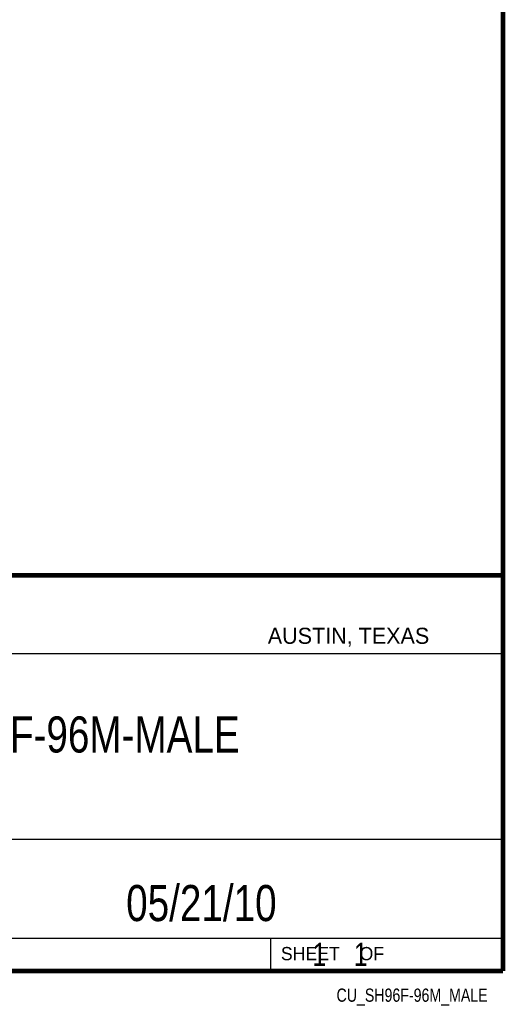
# Model space of a CAD drawing. Header units: inches. Extents: x 0.2 to 16.8, y 0.1 to 10.8.
# Tile 9 of 12: x 14.7 to 16.8, y 0.1 to 4.4. Entities that reach past the tile are written whole.
import ezdxf
from ezdxf.enums import TextEntityAlignment as Align

# ---------------------------------------------------------------- set-up
doc = ezdxf.new("R2010")
doc.units = ezdxf.units.IN
doc.header["$LTSCALE"] = 0.935
doc.header["$MEASUREMENT"] = 0
doc.layers.get('0').update_dxf_attribs({"linetype": 'CONTINUOUS'})
doc.styles.get("Standard").update_dxf_attribs({"font": 'txt', "width": 0.8})

msp = doc.modelspace()

# ---------------------------------------------------------------- linework, layer by layer
at = {"color": 2, "linetype": 'CONTINUOUS'}
for p, q in [((13.0652, 1.9695), (16.745, 1.9695)), ((16.745, 1.9695), (16.745, 0.2605)), ((13.0653, 1.6329), (16.75, 1.6329)), ((13.0652, 0.8295), (16.745, 0.8295)), ((13.0652, 0.4005), (16.745, 0.4005)), ((15.745, 0.4005), (15.745, 0.2605)), ((13.0652, 0.2605), (16.745, 0.2605)), ((15.7462, 0.2607), (16.7462, 0.2607)), ((15.7462, 0.2607), (15.7462, 0.2602)), ((15.7462, 0.2602), (16.7462, 0.2602)), ((16.7462, 0.2607), (16.7462, 0.2602))]:
    msp.add_line(p, q, dxfattribs=at)
at = {"color": 7, "linetype": 'CONTINUOUS', "const_width": 0.02}
for points in [[(16.75, 0.2586), (16.75, 10.7586)], [(11.4718, 1.9702), (16.75, 1.9707)], [(0.25, 0.2586), (16.75, 0.2586)]]:
    msp.add_lwpolyline(points, dxfattribs=at)

# ---------------------------------------------------------------- texts
at = {"color": 2, "linetype": 'CONTINUOUS'}
for s, height, p in [('AUSTIN, TEXAS', 0.069617, (15.7327, 1.6745)), ('SHEET    OF', 0.057262, (15.7892, 0.3052))]:
    msp.add_text(s, height=height, dxfattribs=at).set_placement(p)
at = {"color": 2, "linetype": 'CONTINUOUS', "width": 0.8}
msp.add_text('CU_SH96F-96M_MALE', height=0.057262, dxfattribs=at).set_placement((16.6837, 0.1254), align=Align.RIGHT)
at = {"color": 7, "linetype": 'CONTINUOUS'}
for s, insert, char_height, width, attachment_point in [('SH96F-96M-MALE\\P ', (14.9051, 1.3603), 0.15625, 1.75, 2), ('05/21/10 ', (15.4455, 0.6307), 0.15625, 1.125, 2), ('    1    1', (15.8075, 0.3805), 0.1, 0.8, 1)]:
    msp.add_mtext(s, dxfattribs=dict(at, insert=insert, char_height=char_height, width=width, attachment_point=attachment_point))

doc.saveas('drawing.dxf')
